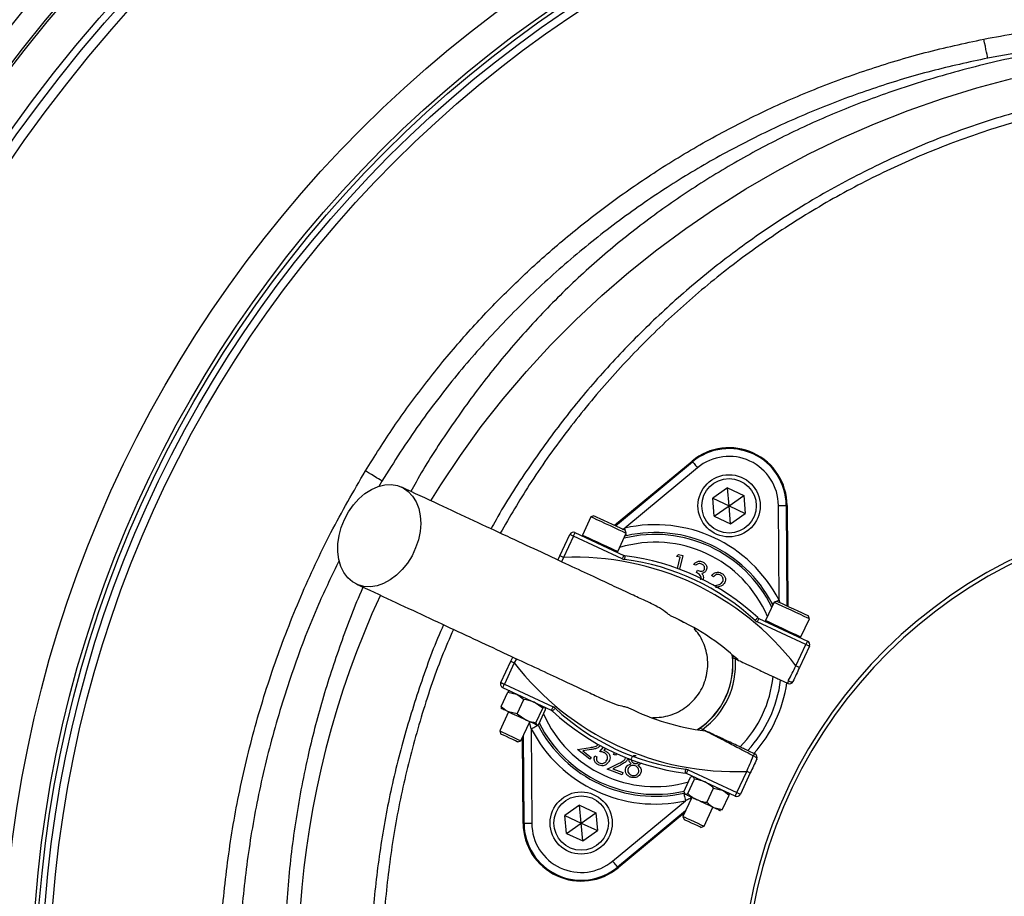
# Model space of a CAD drawing. Header units: millimetres. Extents: x 1417 to 2432, y 1469 to 2484.
# Tile 4 of 7: x 1614 to 1867, y 2002 to 2227. Entities that reach past the tile are written whole.
import ezdxf

# ---------------------------------------------------------------- set-up
doc = ezdxf.new("R2010")
doc.units = ezdxf.units.MM

msp = doc.modelspace()

# ---------------------------------------------------------------- linework, layer by layer
at = {"color": 7, "linetype": 'Continuous', "lineweight": 25}
for p, q in [((1767.12, 2097.26), (1787.06, 2113.78)), ((1767.35, 2097.16), (1787.21, 2113.61)), ((1787.21, 2113.61), (1787.06, 2113.78)), ((1788.48, 2112.07), (1769.75, 2096.55)), ((1796.18, 2106.88), (1792.4, 2104.23)), ((1796.18, 2106.88), (1800.37, 2104.93)), ((1796.59, 2102.28), (1796.18, 2106.88)), ((1796.59, 2102.28), (1800.37, 2104.93)), ((1800.37, 2104.93), (1800.77, 2100.33)), ((1792.8, 2099.63), (1792.4, 2104.23)), ((1792.4, 2104.23), (1796.59, 2102.28)), ((1792.8, 2099.63), (1796.59, 2102.28)), ((1796.59, 2102.28), (1800.77, 2100.33)), ((1796.99, 2097.68), (1796.59, 2102.28)), ((1809.45, 2078.04), (1809.29, 2102.36)), ((1811.29, 2102.38), (1811.45, 2076.59)), ((1811.29, 2102.38), (1811.52, 2102.38)), ((1811.52, 2102.38), (1811.68, 2076.48)), ((1761.85, 2099.72), (1761.05, 2099.43)), ((1792.8, 2099.63), (1796.99, 2097.68)), ((1796.99, 2097.68), (1800.77, 2100.33)), ((1761.05, 2099.43), (1758.88, 2094.76)), ((1761.06, 2099.43), (1761.05, 2099.43)), ((1753.07, 2089.42), (1755.63, 2094.9)), ((1756.54, 2094.48), (1753.98, 2088.99)), ((1769.08, 2088.63), (1756.54, 2094.48)), ((1756.96, 2095.38), (1769.5, 2089.53)), ((1767.94, 2090.54), (1770.12, 2095.21)), ((1770.19, 2094.6), (1769.79, 2094.5)), ((1770.12, 2095.21), (1769.83, 2096)), ((1752.56, 2088.33), (1753.07, 2089.42)), ((1783.09, 2089.28), (1783.58, 2089.77)), ((1783.58, 2089.77), (1784.72, 2089.49)), ((1784.72, 2089.49), (1783.87, 2085.95)), ((1784.01, 2089.06), (1783.09, 2089.28)), ((1783.31, 2086.16), (1784.01, 2089.06)), ((1788.02, 2087), (1787.53, 2087.22)), ((1788.18, 2085.14), (1788.44, 2085.7)), ((1792.55, 2084.02), (1792.09, 2084.36)), ((1792.76, 2081.75), (1792.84, 2081.77)), ((1808.18, 2077.46), (1806, 2072.79)), ((1807.85, 2076.74), (1807.67, 2077.12)), ((1808.98, 2077.75), (1808.18, 2077.46)), ((1816.35, 2066.58), (1803.81, 2072.43)), ((1804.23, 2073.34), (1816.77, 2067.49)), ((1815.07, 2068.56), (1817.24, 2073.23)), ((1817.24, 2073.23), (1816.95, 2074.03)), ((1813.79, 2061.1), (1816.35, 2066.58)), ((1817.26, 2066.16), (1814.7, 2060.68)), ((1737.88, 2056.83), (1740.44, 2062.32)), ((1741.34, 2061.89), (1738.79, 2056.41)), ((1740.44, 2062.32), (1740.94, 2063.4)), ((1797.45, 2063.93), (1797.53, 2063.22)), ((1811.7, 2056.61), (1809.86, 2057.48)), ((1737.94, 2050.68), (1739.67, 2054.4)), ((1750.91, 2049.66), (1738.36, 2055.51)), ((1738.79, 2056.41), (1751.33, 2050.56)), ((1739.67, 2054.4), (1741.93, 2053.84)), ((1740.18, 2054.66), (1740.12, 2054.66)), ((1742.07, 2048.75), (1743.81, 2052.47)), ((1748.65, 2050.21), (1746.42, 2051.75)), ((1739.87, 2049.28), (1737.6, 2044.4)), ((1738.03, 2050.17), (1738.06, 2050.13)), ((1742.07, 2048.75), (1739.82, 2049.31)), ((1746.92, 2046.49), (1748.65, 2050.21)), ((1747.63, 2046.16), (1749.36, 2049.88)), ((1749.29, 2050.37), (1749.24, 2050.43)), ((1742.07, 2048.75), (1744.31, 2047.22)), ((1743.04, 2041.87), (1745.31, 2046.75)), ((1737.6, 2044.4), (1737.9, 2043.59)), ((1745.69, 2044.96), (1745.85, 2020.63)), ((1747.13, 2045.9), (1747.21, 2045.91)), ((1789.08, 2045.1), (1788.48, 2044.7)), ((1737.9, 2043.59), (1737.9, 2043.59)), ((1742.22, 2041.57), (1743.04, 2041.87)), ((1743.62, 2020.62), (1743.48, 2042.81)), ((1743.85, 2020.62), (1743.7, 2043.29)), ((1757.61, 2039.63), (1760.93, 2040.14)), ((1760.79, 2037.11), (1757.61, 2039.63)), ((1761.14, 2039.61), (1758.99, 2039.27)), ((1758.99, 2039.27), (1761.14, 2037.56)), ((1763.35, 2039.07), (1764.28, 2040.19)), ((1764.79, 2039.92), (1764.35, 2039.39)), ((1766.85, 2038.36), (1767.14, 2038.81)), ((1801.4, 2039.35), (1803.25, 2038.49)), ((1761.14, 2037.56), (1760.79, 2037.11)), ((1762.04, 2038.01), (1762.58, 2037.71)), ((1767.39, 2038.16), (1766.85, 2038.36)), ((1767.63, 2038.56), (1767.39, 2038.16)), ((1765.28, 2034.56), (1768.29, 2036.07)), ((1769.09, 2033.14), (1765.28, 2034.56)), ((1768.66, 2035.63), (1766.7, 2034.65)), ((1766.7, 2034.65), (1769.29, 2033.68)), ((1769.29, 2033.68), (1769.09, 2033.14)), ((1786.06, 2034.37), (1798.6, 2028.52)), ((1798.6, 2028.52), (1801.16, 2034)), ((1784.97, 2028.75), (1786.71, 2032.47)), ((1798.18, 2027.61), (1785.63, 2033.46)), ((1785.95, 2028.29), (1787.68, 2032.02)), ((1787.17, 2032.61), (1786.71, 2032.47)), ((1787.3, 2032.68), (1787.16, 2032.67)), ((1787.68, 2032.02), (1787.38, 2032.65)), ((1802.06, 2033.58), (1799.51, 2028.1)), ((1784.97, 2028.75), (1785.27, 2028.12)), ((1790.88, 2025.99), (1792.62, 2029.71)), ((1792.62, 2029.71), (1794.79, 2029.19)), ((1766.65, 2010.93), (1785.39, 2026.44)), ((1787, 2027.31), (1784.73, 2022.43)), ((1785.1, 2028.27), (1785.19, 2028.15)), ((1794.85, 2024.14), (1796.59, 2027.86)), ((1796.45, 2028.34), (1796.37, 2028.46)), ((1796.39, 2028.31), (1796.59, 2027.86)), ((1758.15, 2025.32), (1754.36, 2022.67)), ((1758.15, 2025.32), (1762.33, 2023.36)), ((1758.55, 2020.71), (1758.15, 2025.32)), ((1785.39, 2023.85), (1767.93, 2009.39)), ((1790.16, 2019.89), (1792.44, 2024.77)), ((1794.85, 2024.14), (1792.68, 2024.66)), ((1794.25, 2023.93), (1794.4, 2023.94)), ((1794.85, 2024.14), (1794.39, 2024.02)), ((1754.77, 2018.06), (1754.36, 2022.67)), ((1754.36, 2022.67), (1758.55, 2020.71)), ((1758.55, 2020.71), (1762.33, 2023.36)), ((1762.33, 2023.36), (1762.74, 2018.76)), ((1785.17, 2023.37), (1768.07, 2009.22)), ((1784.73, 2022.43), (1785.02, 2021.61)), ((1743.85, 2020.62), (1743.62, 2020.62)), ((1754.77, 2018.06), (1758.55, 2020.71)), ((1758.55, 2020.71), (1762.74, 2018.76)), ((1758.95, 2016.11), (1758.55, 2020.71)), ((1758.95, 2016.11), (1762.74, 2018.76)), ((1789.35, 2019.59), (1790.16, 2019.89)), ((1754.77, 2018.06), (1758.95, 2016.11)), ((1767.93, 2009.39), (1768.07, 2009.22))]:
    msp.add_line(p, q, dxfattribs=at)
at = {"color": 1, "linetype": 'Continuous', "lineweight": 25}
for p, q in [((1707.3, 2108.65), (1706.51, 2107.24)), ((1769.21, 2096.29), (1769.75, 2096.55)), ((1753.98, 2088.99), (1753.52, 2087.88)), ((1809.45, 2078.04), (1809.58, 2077.47)), ((1741.9, 2062.96), (1741.34, 2061.89)), ((1745.69, 2044.96), (1745.29, 2046.69))]:
    msp.add_line(p, q, dxfattribs=at)
at = {"color": 7, "linetype": 'Continuous', "lineweight": 25, "flags": 128}
for points in [[(1863.11, 2217.38), (1863.09, 2217.51), (1863.03, 2217.82), (1862.94, 2218.28), (1862.82, 2218.89), (1862.67, 2219.63), (1862.51, 2220.46), (1862.33, 2221.35), (1862.15, 2222.28)], [(1719.88, 2103.58), (1722.43, 2107.65), (1727.5, 2115.24), (1732.87, 2122.63), (1738.52, 2129.82), (1744.46, 2136.8), (1750.67, 2143.55), (1757.14, 2150.07), (1763.86, 2156.34), (1770.82, 2162.37), (1778.02, 2168.13), (1785.44, 2173.62), (1793.07, 2178.84), (1800.91, 2183.77), (1808.93, 2188.41), (1817.13, 2192.75), (1825.49, 2196.78), (1834.01, 2200.5), (1842.66, 2203.91), (1851.45, 2206.99), (1860.35, 2209.75), (1869.36, 2212.18)], [(1787.21, 2113.61), (1787.24, 2113.57), (1787.31, 2113.48), (1787.43, 2113.34), (1787.59, 2113.14), (1787.78, 2112.91), (1788, 2112.65), (1788.24, 2112.36), (1788.48, 2112.07)], [(1707.3, 2108.65), (1707.14, 2108.75), (1706.85, 2108.92), (1706.43, 2109.18), (1705.9, 2109.5), (1705.27, 2109.88), (1704.58, 2110.3), (1703.83, 2110.76), (1703.05, 2111.23)], [(1697.65, 2098.76), (1698.7, 2100.71), (1699.95, 2102.5), (1701.37, 2104.08), (1702.93, 2105.41), (1704.59, 2106.47), (1706.3, 2107.22), (1708.01, 2107.64), (1709.69, 2107.72), (1711.29, 2107.47), (1712.76, 2106.88), (1714.08, 2105.97), (1715.2, 2104.76), (1716.1, 2103.3), (1716.76, 2101.61), (1717.15, 2099.73), (1717.27, 2097.73), (1717.11, 2095.64), (1716.68, 2093.52), (1715.98, 2091.44), (1715.05, 2089.43), (1713.89, 2087.56), (1712.55, 2085.87), (1711.05, 2084.41), (1709.44, 2083.21), (1707.75, 2082.3), (1706.04, 2081.71), (1704.34, 2081.46), (1702.69, 2081.55), (1701.15, 2081.97), (1699.75, 2082.72), (1698.53, 2083.78), (1697.51, 2085.12), (1696.73, 2086.71), (1696.21, 2088.5), (1695.95, 2090.44), (1695.97, 2092.5), (1696.27, 2094.6), (1696.83, 2096.71), (1697.65, 2098.76)], [(1809.29, 2102.36), (1809.67, 2102.37), (1810.05, 2102.37), (1810.39, 2102.37), (1810.69, 2102.37), (1810.94, 2102.37), (1811.13, 2102.38), (1811.24, 2102.38), (1811.29, 2102.38)], [(1761.85, 2099.72), (1761.85, 2099.72), (1762.06, 2099.62), (1762.57, 2099.39), (1763.35, 2099.02), (1764.33, 2098.57), (1765.43, 2098.05), (1766.56, 2097.53), (1767.64, 2097.02), (1768.57, 2096.59), (1769.27, 2096.26), (1769.71, 2096.06), (1769.83, 2096)], [(1770.12, 2095.21), (1770.09, 2095.22), (1769.81, 2095.35), (1769.21, 2095.63), (1768.34, 2096.03), (1767.27, 2096.53), (1766.07, 2097.09), (1764.84, 2097.67), (1763.66, 2098.22), (1762.62, 2098.7), (1761.81, 2099.08), (1761.27, 2099.33), (1761.06, 2099.43)], [(1756.54, 2094.48), (1756.36, 2094.56), (1756.19, 2094.64), (1756.03, 2094.71), (1755.89, 2094.78), (1755.78, 2094.83), (1755.7, 2094.87), (1755.65, 2094.89), (1755.63, 2094.9)], [(1756.96, 2095.38), (1756.95, 2095.37), (1756.93, 2095.31), (1756.89, 2095.23), (1756.83, 2095.12), (1756.77, 2094.98), (1756.7, 2094.82), (1756.62, 2094.65), (1756.54, 2094.48)], [(1753.98, 2088.99), (1753.8, 2089.08), (1753.63, 2089.16), (1753.47, 2089.23), (1753.34, 2089.29), (1753.22, 2089.35), (1753.14, 2089.38), (1753.09, 2089.41), (1753.07, 2089.42)], [(1769.5, 2089.53), (1769.5, 2089.52), (1769.47, 2089.46), (1769.43, 2089.38), (1769.38, 2089.27), (1769.32, 2089.13), (1769.24, 2088.97), (1769.16, 2088.8), (1769.08, 2088.63)], [(1769.8, 2089.45), (1769.8, 2089.43), (1769.79, 2089.37), (1769.78, 2089.28), (1769.76, 2089.16), (1769.75, 2089.01), (1769.72, 2088.83), (1769.7, 2088.65), (1769.68, 2088.45)], [(1817.24, 2073.23), (1817.12, 2073.29), (1816.66, 2073.5), (1815.92, 2073.85), (1814.93, 2074.31), (1813.79, 2074.84), (1812.56, 2075.41), (1811.34, 2075.98), (1810.23, 2076.5), (1809.3, 2076.93), (1808.62, 2077.25), (1808.25, 2077.42), (1808.18, 2077.46)], [(1808.98, 2077.75), (1809.04, 2077.71), (1809.41, 2077.54), (1810.06, 2077.24), (1810.95, 2076.83), (1812, 2076.34), (1813.13, 2075.81), (1814.24, 2075.29), (1815.26, 2074.82), (1816.08, 2074.43), (1816.66, 2074.16), (1816.93, 2074.04), (1816.95, 2074.03)], [(1803.97, 2073.51), (1803.96, 2073.5), (1803.92, 2073.46), (1803.86, 2073.39), (1803.77, 2073.3), (1803.67, 2073.19), (1803.55, 2073.06), (1803.42, 2072.92), (1803.29, 2072.78)], [(1804.23, 2073.34), (1804.22, 2073.32), (1804.2, 2073.27), (1804.16, 2073.19), (1804.1, 2073.07), (1804.04, 2072.94), (1803.97, 2072.78), (1803.89, 2072.61), (1803.81, 2072.43)], [(1816.77, 2067.49), (1816.77, 2067.47), (1816.74, 2067.42), (1816.7, 2067.34), (1816.65, 2067.22), (1816.59, 2067.09), (1816.51, 2066.93), (1816.43, 2066.76), (1816.35, 2066.58)], [(1817.26, 2066.16), (1817.24, 2066.17), (1817.19, 2066.19), (1817.11, 2066.23), (1816.99, 2066.28), (1816.85, 2066.35), (1816.7, 2066.42), (1816.53, 2066.5), (1816.35, 2066.58)], [(1740.44, 2062.32), (1740.45, 2062.31), (1740.5, 2062.29), (1740.59, 2062.25), (1740.7, 2062.19), (1740.84, 2062.13), (1741, 2062.06), (1741.17, 2061.98), (1741.34, 2061.89)], [(1797.53, 2063.22), (1797.62, 2063.18), (1798.22, 2062.9)], [(1814.7, 2060.68), (1814.68, 2060.69), (1814.63, 2060.71), (1814.55, 2060.75), (1814.44, 2060.8), (1814.3, 2060.87), (1814.14, 2060.94), (1813.97, 2061.02), (1813.79, 2061.1)], [(1737.88, 2056.83), (1737.9, 2056.83), (1737.95, 2056.8), (1738.03, 2056.76), (1738.14, 2056.71), (1738.28, 2056.65), (1738.44, 2056.57), (1738.61, 2056.49), (1738.79, 2056.41)], [(1811.81, 2057.29), (1812.01, 2057.2), (1812.21, 2057.11), (1812.41, 2057.05), (1812.59, 2057.01), (1812.75, 2057), (1812.88, 2057.01), (1812.98, 2057.04), (1813.03, 2057.1)], [(1738.36, 2055.51), (1738.37, 2055.52), (1738.39, 2055.57), (1738.43, 2055.66), (1738.49, 2055.77), (1738.55, 2055.91), (1738.62, 2056.06), (1738.7, 2056.23), (1738.79, 2056.41)], [(1739.82, 2049.31), (1739.37, 2049.52), (1738.98, 2049.7), (1738.66, 2049.85), (1738.4, 2049.97), (1738.21, 2050.06), (1738.1, 2050.11), (1738.06, 2050.13)], [(1744.31, 2047.22), (1743.74, 2047.48), (1743.16, 2047.75), (1742.57, 2048.03), (1741.98, 2048.3), (1741.4, 2048.57), (1740.84, 2048.83), (1740.31, 2049.08), (1739.82, 2049.31)], [(1750.91, 2049.66), (1750.92, 2049.67), (1750.94, 2049.72), (1750.98, 2049.81), (1751.03, 2049.92), (1751.1, 2050.06), (1751.17, 2050.21), (1751.25, 2050.38), (1751.33, 2050.56)], [(1751.17, 2049.48), (1751.18, 2049.5), (1751.22, 2049.54), (1751.28, 2049.61), (1751.36, 2049.7), (1751.47, 2049.81), (1751.58, 2049.94), (1751.71, 2050.07), (1751.84, 2050.22)], [(1747.08, 2045.92), (1746.96, 2045.98), (1746.77, 2046.07), (1746.51, 2046.19), (1746.17, 2046.35), (1745.78, 2046.53), (1745.33, 2046.74), (1744.84, 2046.97), (1744.31, 2047.22)], [(1737.6, 2044.4), (1737.6, 2044.4), (1737.8, 2044.31), (1738.31, 2044.07), (1739.05, 2043.72), (1739.95, 2043.3), (1740.89, 2042.86), (1741.77, 2042.46), (1742.47, 2042.13), (1742.91, 2041.93), (1743.04, 2041.87)], [(1745.69, 2044.96), (1746.03, 2045.13), (1746.36, 2045.3), (1746.67, 2045.46), (1746.94, 2045.6), (1747.16, 2045.72), (1747.32, 2045.8), (1747.43, 2045.86), (1747.47, 2045.88)], [(1747.13, 2045.9), (1747.13, 2045.9), (1747.08, 2045.92)], [(1789.77, 2044.77), (1789.16, 2045.06), (1789.08, 2045.1)], [(1742.22, 2041.57), (1742.09, 2041.63), (1741.65, 2041.84), (1740.96, 2042.16), (1740.14, 2042.54), (1739.31, 2042.93), (1738.59, 2043.26), (1738.09, 2043.49), (1737.9, 2043.59)], [(1803.73, 2037.16), (1803.74, 2037.24), (1803.71, 2037.33), (1803.63, 2037.44), (1803.52, 2037.55), (1803.37, 2037.67), (1803.19, 2037.78), (1803, 2037.88), (1802.8, 2037.97)], [(1785.34, 2033.55), (1785.34, 2033.57), (1785.35, 2033.62), (1785.36, 2033.72), (1785.37, 2033.84), (1785.39, 2033.99), (1785.41, 2034.16), (1785.44, 2034.35), (1785.46, 2034.54)], [(1785.63, 2033.46), (1785.64, 2033.48), (1785.67, 2033.53), (1785.7, 2033.62), (1785.76, 2033.73), (1785.82, 2033.87), (1785.89, 2034.02), (1785.97, 2034.19), (1786.06, 2034.37)], [(1801.16, 2034), (1801.34, 2033.92), (1801.51, 2033.84), (1801.66, 2033.77), (1801.8, 2033.7), (1801.91, 2033.65), (1802, 2033.61), (1802.05, 2033.59), (1802.06, 2033.58)], [(1784.95, 2028.4), (1784.96, 2028.35), (1784.99, 2028.24), (1785.03, 2028.06), (1785.08, 2027.81), (1785.15, 2027.52), (1785.22, 2027.18), (1785.3, 2026.82), (1785.39, 2026.44)], [(1785.27, 2028.12), (1785.2, 2028.15), (1785.19, 2028.15)], [(1788.23, 2026.74), (1787.68, 2026.99), (1787.17, 2027.23), (1786.7, 2027.45), (1786.29, 2027.64), (1785.93, 2027.81), (1785.64, 2027.94), (1785.42, 2028.05), (1785.27, 2028.12)], [(1792.68, 2024.66), (1792.2, 2024.88), (1791.69, 2025.12), (1791.14, 2025.38), (1790.57, 2025.65), (1789.98, 2025.92), (1789.38, 2026.2), (1788.8, 2026.47), (1788.23, 2026.74)], [(1798.18, 2027.61), (1798.19, 2027.63), (1798.21, 2027.68), (1798.25, 2027.77), (1798.3, 2027.88), (1798.37, 2028.02), (1798.44, 2028.17), (1798.52, 2028.34), (1798.6, 2028.52)], [(1798.6, 2028.52), (1798.78, 2028.44), (1798.95, 2028.36), (1799.1, 2028.28), (1799.24, 2028.22), (1799.36, 2028.17), (1799.44, 2028.13), (1799.49, 2028.1), (1799.51, 2028.1)], [(1794.25, 2023.93), (1794.24, 2023.93), (1794.16, 2023.97), (1794, 2024.04), (1793.77, 2024.15), (1793.47, 2024.29), (1793.1, 2024.46), (1792.68, 2024.66)], [(1784.73, 2022.43), (1784.81, 2022.39), (1785.2, 2022.21), (1785.85, 2021.9), (1786.7, 2021.5), (1787.64, 2021.07), (1788.56, 2020.64), (1789.34, 2020.27), (1789.89, 2020.02), (1790.15, 2019.9), (1790.16, 2019.89)], [(1789.35, 2019.59), (1789.34, 2019.6), (1789.09, 2019.71), (1788.55, 2019.96), (1787.81, 2020.31), (1786.97, 2020.7), (1786.16, 2021.08), (1785.51, 2021.38), (1785.11, 2021.57), (1785.02, 2021.61)], [(1745.85, 2020.63), (1745.46, 2020.63), (1745.09, 2020.63), (1744.75, 2020.62), (1744.45, 2020.62), (1744.2, 2020.62), (1744.01, 2020.62), (1743.89, 2020.62), (1743.85, 2020.62)], [(1767.93, 2009.39), (1767.9, 2009.42), (1767.82, 2009.52), (1767.71, 2009.66), (1767.55, 2009.85), (1767.35, 2010.08), (1767.14, 2010.35), (1766.9, 2010.63), (1766.65, 2010.93)]]:
    msp.add_lwpolyline(points, dxfattribs=at)
at = {"color": 1, "linetype": 'Continuous', "lineweight": 25, "flags": 128}
for points in [[(1758.88, 2094.76), (1758.88, 2094.76), (1759.1, 2094.66), (1759.63, 2094.41), (1760.45, 2094.03), (1761.48, 2093.55), (1762.66, 2093), (1763.9, 2092.42), (1765.09, 2091.87), (1766.17, 2091.37), (1767.03, 2090.96), (1767.63, 2090.68), (1767.92, 2090.55), (1767.94, 2090.54)], [(1769.95, 2095.67), (1769.92, 2095.81), (1769.83, 2096.17), (1769.75, 2096.55)], [(1770.19, 2094.6), (1770.18, 2094.64), (1770.15, 2094.76), (1770.11, 2094.94), (1770.07, 2095.11)], [(1808.14, 2077.36), (1807.98, 2077.28), (1807.81, 2077.19), (1807.71, 2077.14), (1807.67, 2077.12)], [(1809.45, 2078.04), (1809.1, 2077.86), (1808.77, 2077.69), (1808.64, 2077.62)], [(1806, 2072.79), (1806.07, 2072.76), (1806.44, 2072.58), (1807.12, 2072.27), (1808.05, 2071.83), (1809.17, 2071.31), (1810.38, 2070.75), (1811.61, 2070.17), (1812.76, 2069.64), (1813.74, 2069.18), (1814.49, 2068.83), (1814.94, 2068.62), (1815.07, 2068.56)]]:
    msp.add_lwpolyline(points, dxfattribs=at)
at = {"color": 7, "linetype": 'Continuous', "lineweight": 25}
for centre, radius in [((1924.79, 1976.5), 507.5), ((1924.79, 1976.5), 400), ((1924.79, 1976.5), 394), ((1924.79, 1976.5), 393.39), ((1924.79, 1976.5), 383.85), ((1924.79, 1976.5), 382), ((1924.79, 1976.5), 379.5), ((1924.79, 1976.5), 315), ((1924.79, 1976.5), 307.5), ((1924.79, 1976.5), 306.5), ((1924.79, 1976.5), 305), ((1924.79, 1976.5), 303), ((1796.59, 2102.28), 8), ((1796.59, 2102.28), 7), ((1758.55, 2020.71), 8), ((1758.55, 2020.71), 7)]:
    msp.add_circle(centre, radius, dxfattribs=at)
for centre, radius, start, end in [((1796.59, 2102.28), 14.93, 0.3695, 129.6305), ((1796.59, 2102.28), 14.7, 0.3695, 129.6305), ((1796.59, 2102.28), 12.7, 0.3695, 129.6305), ((1924.79, 1976.5), 125, 99.2069, 180), ((1777.57, 2061.5), 35.91, 27.427, 102.573), ((1924.79, 1976.5), 124, 99.2818, 180), ((1756.54, 2094.48), 1, 65, 155), ((1759.1, 2094.66), 0.25, 155, 245), ((1777.57, 2061.5), 33.91, 27.427, 102.573), ((1767.71, 2090.64), 0.25, 245, 335), ((1769.93, 2090.44), 1, 245, 262.8003), ((1762.07, 2028.27), 61.67, 47.1997, 82.8003), ((1757, 2017.39), 71.67, 37.5829, 92.4171), ((1769.93, 2090.44), 2, 245, 262.8003), ((1762.07, 2028.27), 60.67, 47.1997, 82.8003), ((1915.07, 1983.1), 229.32, 155.2014, 196.8814), ((1757, 2017.39), 61.67, 47.1997, 66.3645), ((1804.65, 2074.25), 2, 227.1997, 245), ((1804.65, 2074.25), 1, 227.1997, 245), ((1806.23, 2072.68), 0.25, 155, 245), ((1814.84, 2068.67), 0.25, 245, 335), ((1816.35, 2066.58), 1, 335, 65), ((1798.14, 2105.6), 71.67, 217.5829, 272.4171), ((1777.57, 2061.5), 20, 302.9043, 7.0957), ((1777.57, 2061.5), 20.7, 306.1144, 3.8856), ((1738.79, 2056.41), 1, 155, 245), ((1777.57, 2061.5), 30.49, 315.8562, 354.1438), ((1777.57, 2061.5), 32.53, 317.0993, 352.9007), ((1777.57, 2061.5), 34.21, 317.9236, 352.0712), ((1812.55, 2056.83), 0.874, 147.6614, 193.955), ((1812.13, 2057.52), 1, 245, 335), ((1750.49, 2048.75), 1, 47.1997, 65), ((1793.06, 2094.73), 61.67, 227.1997, 262.8003), ((1750.49, 2048.75), 2, 47.1997, 65), ((1793.06, 2094.73), 60.67, 227.1997, 262.8003), ((1798.14, 2105.6), 61.67, 243.6355, 262.8003), ((1777.57, 2061.5), 35.91, 207.427, 282.573), ((1777.57, 2061.5), 33.91, 207.427, 282.573), ((1803.63, 2037.7), 0.874, 116.0451, 162.338), ((1802.83, 2037.58), 1, 335, 65), ((1785.21, 2032.56), 2, 65, 82.8003), ((1785.21, 2032.56), 1, 65, 82.8003), ((1798.6, 2028.52), 1, 245, 335), ((1758.55, 2020.71), 14.93, 180.3695, 309.6305), ((1758.55, 2020.71), 14.7, 180.3695, 309.6305), ((1758.55, 2020.71), 12.7, 180.3695, 309.6305)]:
    msp.add_arc(centre, radius, start, end, dxfattribs=at)
at = {"color": 1, "linetype": 'Continuous', "lineweight": 25}
for radius, start, end in [(33.41, 26.0524, 103.9476), (31.41, 23.0383, 106.9617), (20.03, 303.0133, 6.9867), (33.41, 206.8106, 282.962), (31.41, 203.8808, 285.8669)]:
    msp.add_arc((1777.57, 2061.5), radius, start, end, dxfattribs=at)
at = {"color": 7, "linetype": 'Continuous', "lineweight": 25}
for points, knots in [([(1862.15, 2222.28), (1867.88, 2223.34), (1879.36, 2225.45), (1890.98, 2226.66), (1896.79, 2227.27)], [0, 0, 0, 0, 0.499318, 1, 1, 1, 1]), ([(1703.05, 2111.23), (1705.44, 2115.03), (1710.23, 2122.64), (1718.18, 2133.5), (1726.67, 2143.9), (1735.7, 2153.76), (1745.36, 2163.21), (1755.64, 2172.17), (1766.52, 2180.62), (1778.19, 2188.65), (1790.66, 2196.16), (1803.93, 2203.07), (1817.76, 2209.22), (1832.14, 2214.51), (1846.99, 2219), (1857.1, 2221.19), (1862.15, 2222.28)], [0, 0, 0, 0, 0.067428, 0.135067, 0.201997, 0.268978, 0.335908, 0.404808, 0.473766, 0.542667, 0.617477, 0.692359, 0.767169, 0.84475, 0.922414, 1, 1, 1, 1]), ([(2134.81, 2105.95), (2134.36, 2106.8), (2131.61, 2111.87), (2125.84, 2120.8), (2117.46, 2132.64), (2108.3, 2143.92), (2098.45, 2154.61), (2087.58, 2164.93), (2075.6, 2174.75), (2062.51, 2183.98), (2048.75, 2192.28), (2034.44, 2199.62), (2018.86, 2206.23), (2002.03, 2211.98), (1984, 2216.79), (1965.67, 2220.36), (1949.61, 2222.41), (1935.97, 2223.36), (1922.61, 2223.65), (1907.03, 2223.09), (1889.34, 2221.19), (1871.8, 2218.13), (1854.53, 2213.94), (1838.58, 2209.02), (1823.98, 2203.47), (1810.72, 2197.42), (1797.85, 2190.54), (1785.47, 2182.87), (1773.66, 2174.46), (1762.38, 2165.24), (1751.69, 2155.19), (1741.63, 2144.35), (1732.28, 2132.9), (1723.77, 2120.88), (1717.94, 2111.87), (1715.2, 2106.76), (1714.77, 2105.95)], [0, 0, 0, 0, 0.005798, 0.03487, 0.063988, 0.09309, 0.122124, 0.151054, 0.182691, 0.214454, 0.246262, 0.27803, 0.309672, 0.346247, 0.382916, 0.419591, 0.456176, 0.478087, 0.499998, 0.534769, 0.569662, 0.604611, 0.639532, 0.674328, 0.702974, 0.731744, 0.760575, 0.789402, 0.818163, 0.846804, 0.876264, 0.905815, 0.935406, 0.964977, 0.994454, 1, 1, 1, 1]), ([(1897.06, 2222.27), (1893.42, 2221.9), (1885.9, 2221.14), (1874.58, 2219.52), (1866.94, 2218.09), (1863.11, 2217.38)], [0, 0, 0, 0, 0.320463, 0.660022, 1, 1, 1, 1]), ([(1863.11, 2217.38), (1858.27, 2216.33), (1848.57, 2214.23), (1834.29, 2209.92), (1820.25, 2204.78), (1806.57, 2198.76), (1793.32, 2191.92), (1780.25, 2184.08), (1767.47, 2175.17), (1755.02, 2165.18), (1743.26, 2154.37), (1732.26, 2142.8), (1723.6, 2132.33), (1715.16, 2121.02), (1710.43, 2113.58), (1707.3, 2108.65)], [0, 0, 0, 0, 0.075976, 0.152255, 0.228686, 0.30511, 0.381377, 0.457344, 0.538669, 0.620276, 0.701979, 0.783588, 0.864915, 0.910389, 1, 1, 1, 1]), ([(1924.78, 2211.79), (1919.04, 2211.5), (1907.54, 2210.92), (1890.43, 2208.33), (1873.56, 2204.53), (1857.06, 2199.4), (1841.02, 2192.99), (1825.51, 2185.36), (1810.63, 2176.56), (1797.05, 2167.09), (1784.77, 2157.1), (1773.68, 2146.8), (1763.29, 2135.79), (1753.61, 2124.15), (1744.72, 2111.76), (1738.65, 2102.47), (1735.8, 2097.12), (1735.38, 2096.34)], [0, 0, 0, 0, 0.074359, 0.148949, 0.22354, 0.297903, 0.372236, 0.446791, 0.521351, 0.595691, 0.660743, 0.726005, 0.791342, 0.856612, 0.921672, 0.988532, 1, 1, 1, 1]), ([(1924.78, 2209.49), (1919.29, 2209.22), (1908.33, 2208.68), (1892, 2206.29), (1875.89, 2202.74), (1860.06, 2197.97), (1844.61, 2192), (1829.66, 2184.89), (1815.3, 2176.7), (1801.61, 2167.48), (1788.63, 2157.26), (1776.42, 2146.12), (1765.05, 2134.11), (1754.6, 2121.29), (1745.38, 2108.35), (1740.17, 2099.42), (1737.74, 2095.24)], [0, 0, 0, 0, 0.071919, 0.143691, 0.21573, 0.287737, 0.359968, 0.432335, 0.504272, 0.576134, 0.648317, 0.720346, 0.792329, 0.864647, 0.936772, 1, 1, 1, 1]), ([(1863.79, 1724.02), (1858.83, 1725.32), (1848.9, 1727.91), (1834.34, 1732.9), (1819.42, 1738.95), (1804.28, 1746.28), (1789.03, 1754.98), (1774.38, 1764.69), (1760.42, 1775.33), (1747.23, 1786.88), (1734.88, 1799.31), (1723.38, 1812.56), (1712.77, 1826.57), (1703.13, 1841.23), (1694.51, 1856.48), (1686.97, 1872.28), (1680.5, 1888.57), (1675.13, 1905.27), (1670.88, 1922.28), (1667.79, 1939.51), (1665.9, 1956.93), (1665.18, 1974.47), (1665.64, 1992.04), (1667.27, 2009.52), (1670.1, 2027.05), (1674.22, 2044.54), (1679.63, 2061.95), (1686.25, 2078.95), (1693.94, 2095.48), (1700.02, 2105.99), (1703.05, 2111.23)], [0, 0, 0, 0, 0.031534, 0.063096, 0.09463, 0.130502, 0.166497, 0.202533, 0.238529, 0.274401, 0.310261, 0.346243, 0.382267, 0.41825, 0.45411, 0.489924, 0.525861, 0.561838, 0.597773, 0.633587, 0.669463, 0.705462, 0.741503, 0.777501, 0.813377, 0.85061, 0.887979, 0.925396, 0.962767, 1, 1, 1, 1]), ([(1776.68, 2077.08), (1776.01, 2077.4), (1774.48, 2078.11), (1771.07, 2079.7), (1766.51, 2081.83), (1760.98, 2084.41), (1754.57, 2087.39), (1747.36, 2090.76), (1739.42, 2094.46), (1730.88, 2098.44), (1721.81, 2102.67), (1715.58, 2105.58), (1712.41, 2107.05)], [0, 0, 0, 0, 0.067589, 0.154394, 0.245578, 0.341085, 0.440587, 0.544166, 0.65194, 0.763818, 0.879822, 1, 1, 1, 1]), ([(1787.53, 2087.22), (1787.69, 2087.4), (1788.01, 2087.76), (1788.64, 2088.03), (1789.27, 2088.06), (1789.63, 2087.93), (1789.8, 2087.86)], [0, 0, 0, 0, 0.2802912, 0.5596807, 0.7797495, 1, 1, 1, 1]), ([(1789.55, 2087.3), (1789.4, 2087.36), (1789.11, 2087.47), (1788.53, 2087.4), (1788.22, 2087.15), (1788.02, 2087)], [0, 0, 0, 0, 0.280635, 0.560369, 1, 1, 1, 1]), ([(1790.25, 2085.94), (1790.28, 2086.1), (1790.36, 2086.41), (1790.11, 2086.95), (1789.76, 2087.17), (1789.55, 2087.3)], [0, 0, 0, 0, 0.278859, 0.560051, 1, 1, 1, 1]), ([(1789.8, 2087.86), (1790.01, 2087.74), (1790.43, 2087.49), (1790.79, 2086.89), (1790.91, 2086.26), (1790.79, 2085.89), (1790.73, 2085.71)], [0, 0, 0, 0, 0.280085, 0.559869, 0.780098, 1, 1, 1, 1]), ([(1789.31, 2083.21), (1789.35, 2083.31), (1789.42, 2083.51), (1789.41, 2083.93), (1789.12, 2084.63), (1788.56, 2084.94), (1788.18, 2085.14)], [0, 0, 0, 0, 0.125582, 0.251208, 0.50063, 1, 1, 1, 1]), ([(1788.44, 2085.7), (1788.76, 2085.59), (1789.24, 2085.41), (1789.84, 2085.52), (1790.12, 2085.72), (1790.2, 2085.87), (1790.25, 2085.94)], [0, 0, 0, 0, 0.499398, 0.749027, 0.874535, 1, 1, 1, 1]), ([(1790.73, 2085.71), (1790.66, 2085.59), (1790.53, 2085.35), (1790.14, 2085.02), (1789.79, 2084.94), (1789.58, 2084.89)], [0, 0, 0, 0, 0.280509, 0.560791, 1, 1, 1, 1]), ([(1789.58, 2084.89), (1789.67, 2084.76), (1789.84, 2084.54), (1789.92, 2084.27), (1789.95, 2084.15)], [0, 0, 0, 0, 0.559835, 1, 1, 1, 1]), ([(1792.09, 2084.36), (1792.3, 2084.57), (1792.71, 2085.01), (1793.53, 2085.24), (1794.3, 2085.17), (1794.7, 2084.92), (1794.9, 2084.8)], [0, 0, 0, 0, 0.2800386, 0.5595024, 0.7796405, 1, 1, 1, 1]), ([(1794.53, 2084.36), (1794.35, 2084.47), (1793.99, 2084.68), (1793.38, 2084.62), (1792.9, 2084.37), (1792.67, 2084.13), (1792.55, 2084.02)], [0, 0, 0, 0, 0.279439, 0.55856, 0.779025, 1, 1, 1, 1]), ([(1794.84, 2082.6), (1794.93, 2082.76), (1795.11, 2083.09), (1795.06, 2083.63), (1794.87, 2084.07), (1794.64, 2084.26), (1794.53, 2084.36)], [0, 0, 0, 0, 0.279127, 0.559041, 0.779433, 1, 1, 1, 1]), ([(1794.9, 2084.8), (1795.1, 2084.62), (1795.5, 2084.26), (1795.7, 2083.51), (1795.65, 2082.81), (1795.43, 2082.45), (1795.32, 2082.26)], [0, 0, 0, 0, 0.279978, 0.559307, 0.779649, 1, 1, 1, 1]), ([(1700.79, 2082.13), (1703.78, 2080.74), (1709.71, 2077.97), (1718.45, 2073.89), (1726.86, 2069.97), (1734.86, 2066.24), (1742.31, 2062.77), (1749.09, 2059.61), (1754.82, 2056.93), (1759.45, 2054.77), (1762.83, 2053.2), (1764.36, 2052.49), (1765.02, 2052.18)], [0, 0, 0, 0, 0.113512, 0.2252, 0.335104, 0.443266, 0.549589, 0.654173, 0.757141, 0.845617, 0.932495, 1, 1, 1, 1]), ([(1789.95, 2084.15), (1789.98, 2083.93), (1790.02, 2083.55), (1789.88, 2083.19), (1789.82, 2083.03)], [0, 0, 0, 0, 0.559419, 1, 1, 1, 1]), ([(1792.84, 2081.77), (1793.25, 2081.84), (1793.82, 2081.94), (1794.51, 2082.23), (1794.73, 2082.48), (1794.84, 2082.6)], [0, 0, 0, 0, 0.560691, 0.780473, 1, 1, 1, 1]), ([(1795.32, 2082.26), (1795.16, 2082.09), (1794.84, 2081.73), (1794.03, 2081.43), (1793.44, 2081.31), (1793.08, 2081.24)], [0, 0, 0, 0, 0.279326, 0.559182, 1, 1, 1, 1]), ([(1702.46, 2081.35), (1702.42, 2081.26), (1700.22, 2076.54), (1696.64, 2066.87), (1691.84, 2052.4), (1687.89, 2037.02), (1684.84, 2020.77), (1682.88, 2003.68), (1682.1, 1986.48), (1682.53, 1969.29), (1684.16, 1952.25), (1687, 1935.43), (1690.99, 1918.86), (1696.1, 1902.56), (1702.41, 1886.68), (1707.77, 1874.91), (1711.38, 1868.65), (1712.14, 1867.33)], [0, 0, 0, 0, 0.0013732, 0.0701587, 0.1388804, 0.2074191, 0.2848618, 0.3625747, 0.4403799, 0.5180936, 0.595537, 0.6721575, 0.7490422, 0.8260119, 0.9028879, 0.9795009, 1, 1, 1, 1]), ([(1781.72, 2073.88), (1781.58, 2073.97), (1781.25, 2074.17), (1780.04, 2075.1), (1778.5, 2076.2), (1777.16, 2076.81), (1776.65, 2077.03)], [0, 0, 0, 0, 0.190489, 0.439333, 0.789283, 1, 1, 1, 1]), ([(1723.17, 2071.69), (1723.03, 2071.41), (1720.74, 2066.41), (1717.14, 2056.35), (1712.43, 2041.41), (1708.8, 2026), (1706.16, 2010.23), (1704.56, 1994.29), (1704.01, 1978.31), (1704.52, 1962.68), (1705.95, 1947.46), (1707.65, 1937.64), (1708.51, 1932.73)], [0, 0, 0, 0, 0.006646, 0.116362, 0.225725, 0.338163, 0.450973, 0.563911, 0.676725, 0.789166, 0.894583, 1, 1, 1, 1]), ([(1783.65, 2073), (1783.76, 2072.95), (1784.63, 2072.55), (1785.26, 2072.21), (1785.8, 2071.92), (1785.88, 2071.87)], [0, 0, 0, 0, 0.10841, 0.870315, 1, 1, 1, 1]), ([(1725.7, 2070.51), (1724.69, 2068.19), (1721.49, 2060.82), (1717.25, 2047.94), (1712.96, 2031.98), (1709.86, 2015.74), (1707.88, 1999.31), (1707.05, 1982.8), (1707.39, 1966.25), (1708.82, 1949.73), (1710.74, 1938.82), (1711.7, 1933.36)], [0, 0, 0, 0, 0.054277, 0.172209, 0.290262, 0.408486, 0.526458, 0.644757, 0.762646, 0.881135, 1, 1, 1, 1]), ([(1776.9, 2047.86), (1777.67, 2047.87), (1779.19, 2047.89), (1781.46, 2048.41), (1783.61, 2049.27), (1785.6, 2050.51), (1787.33, 2052.04), (1788.8, 2053.86), (1789.94, 2055.88), (1790.72, 2058.08), (1791.12, 2060.36), (1791.13, 2062.7), (1790.75, 2064.98), (1789.98, 2067.19), (1788.95, 2069.14), (1788.02, 2070.23), (1787.6, 2070.73)], [0, 0, 0, 0, 0.071324, 0.1427, 0.216148, 0.287487, 0.360898, 0.432199, 0.50557, 0.576847, 0.650192, 0.72147, 0.794814, 0.866116, 0.939485, 1, 1, 1, 1]), ([(1798.22, 2062.9), (1798.22, 2062.9), (1798.24, 2062.89), (1798.61, 2062.72), (1800.04, 2062.05), (1802.28, 2061.01), (1804.9, 2059.79), (1806.88, 2058.86), (1807.76, 2058.45), (1807.9, 2058.39)], [0, 0, 0, 0, 0.00301, 0.191332, 0.379869, 0.586723, 0.815645, 0.971347, 1, 1, 1, 1]), ([(1811.81, 2057.29), (1811.84, 2057.35), (1812.17, 2057.97), (1812.82, 2059.23), (1813.47, 2060.47), (1813.79, 2061.1)], [0, 0, 0, 0, 0.043869, 0.514841, 1, 1, 1, 1]), ([(1814.7, 2060.68), (1814.42, 2060.08), (1813.85, 2058.86), (1813.31, 2057.69), (1813.03, 2057.1)], [0, 0, 0, 0, 0.492261, 1, 1, 1, 1]), ([(1807.9, 2058.39), (1808.02, 2058.33), (1808.36, 2058.17), (1808.91, 2057.92), (1809.44, 2057.67), (1809.73, 2057.53), (1809.84, 2057.48), (1809.85, 2057.48), (1809.85, 2057.48)], [0, 0, 0, 0, 0.118153, 0.35127, 0.578995, 0.795805, 0.923653, 1, 1, 1, 1]), ([(1740.12, 2054.65), (1740.12, 2054.65), (1740.01, 2054.67), (1739.84, 2054.54), (1739.67, 2054.4)], [0, 0, 0, 0, 0.013111, 1, 1, 1, 1]), ([(1741.93, 2053.84), (1741.98, 2053.82), (1742.67, 2053.49), (1743.26, 2052.96), (1743.81, 2052.47)], [0, 0, 0, 0, 0.070173, 1, 1, 1, 1]), ([(1746.42, 2051.75), (1746.36, 2051.78), (1745.54, 2052.15), (1744.64, 2052.32), (1743.81, 2052.47)], [0, 0, 0, 0, 0.070194, 1, 1, 1, 1]), ([(1765.02, 2052.18), (1765.88, 2051.83), (1767.46, 2051.17), (1769.32, 2050.73), (1770.39, 2050.49), (1770.65, 2050.39), (1770.75, 2050.35)], [0, 0, 0, 0, 0.355524, 0.659243, 0.862014, 1, 1, 1, 1]), ([(1739.82, 2049.31), (1739.77, 2049.33), (1739.07, 2049.67), (1738.48, 2050.19), (1737.94, 2050.68)], [0, 0, 0, 0, 0.070221, 1, 1, 1, 1]), ([(1737.94, 2050.68), (1737.94, 2050.46), (1737.95, 2050.24), (1738.03, 2050.17), (1738.03, 2050.17)], [0, 0, 0, 0, 0.986888, 1, 1, 1, 1]), ([(1749.2, 2050.45), (1749.16, 2050.46), (1749.03, 2050.5), (1748.82, 2050.34), (1748.65, 2050.21)], [0, 0, 0, 0, 0.244378, 1, 1, 1, 1]), ([(1749.36, 2049.88), (1749.36, 2049.95), (1749.36, 2050.18), (1749.29, 2050.27), (1749.24, 2050.34)], [0, 0, 0, 0, 0.296668, 1, 1, 1, 1]), ([(1744.31, 2047.22), (1744.36, 2047.19), (1745.18, 2046.82), (1746.08, 2046.65), (1746.92, 2046.49)], [0, 0, 0, 0, 0.0701971, 1, 1, 1, 1]), ([(1746.92, 2046.49), (1746.93, 2046.29), (1746.95, 2046.02), (1747.06, 2045.94), (1747.08, 2045.92)], [0, 0, 0, 0, 0.755622, 1, 1, 1, 1]), ([(1747.08, 2045.92), (1747.2, 2045.93), (1747.35, 2045.93), (1747.58, 2046.12), (1747.63, 2046.16)], [0, 0, 0, 0, 0.77314, 1, 1, 1, 1]), ([(1799.45, 2040.26), (1799.31, 2040.33), (1798, 2040.93), (1795.56, 2042.08), (1793.07, 2043.24), (1791.5, 2043.97), (1790.6, 2044.39), (1790.02, 2044.66), (1789.8, 2044.76), (1789.78, 2044.77), (1789.77, 2044.77)], [0, 0, 0, 0, 0.030043, 0.270736, 0.511435, 0.631084, 0.750645, 0.860108, 0.9695, 1, 1, 1, 1]), ([(1802.8, 2037.97), (1801.85, 2038.47), (1799.67, 2039.62), (1796.37, 2041.34), (1793.37, 2042.9), (1791.43, 2043.9), (1790.54, 2044.36), (1790.45, 2044.4), (1790.41, 2044.42)], [0, 0, 0, 0, 0.188573, 0.431985, 0.681103, 0.843197, 0.930549, 1, 1, 1, 1]), ([(1760.93, 2040.14), (1761.34, 2040.2), (1761.91, 2040.28), (1762.61, 2040.55), (1762.84, 2040.79), (1762.95, 2040.91)], [0, 0, 0, 0, 0.560643, 0.780423, 1, 1, 1, 1]), ([(1763.41, 2040.55), (1763.25, 2040.38), (1762.92, 2040.04), (1762.1, 2039.77), (1761.51, 2039.67), (1761.14, 2039.61)], [0, 0, 0, 0, 0.279318, 0.559185, 1, 1, 1, 1]), ([(1764.62, 2038.72), (1764.39, 2038.82), (1763.98, 2038.99), (1763.54, 2039.05), (1763.35, 2039.07)], [0, 0, 0, 0, 0.5593029, 1, 1, 1, 1]), ([(1764.35, 2039.39), (1764.48, 2039.36), (1764.71, 2039.3), (1764.92, 2039.19), (1765.02, 2039.14)], [0, 0, 0, 0, 0.560075, 1, 1, 1, 1]), ([(1765.17, 2036.84), (1765.25, 2037.03), (1765.42, 2037.41), (1765.33, 2038.01), (1765.03, 2038.46), (1764.76, 2038.63), (1764.62, 2038.72)], [0, 0, 0, 0, 0.27987, 0.558962, 0.779179, 1, 1, 1, 1]), ([(1765.02, 2039.14), (1765.25, 2038.97), (1765.72, 2038.64), (1766, 2037.87), (1765.98, 2037.13), (1765.79, 2036.72), (1765.69, 2036.52)], [0, 0, 0, 0, 0.279661, 0.559064, 0.779301, 1, 1, 1, 1]), ([(1801.4, 2039.35), (1801.4, 2039.35), (1801.38, 2039.36), (1801.22, 2039.43), (1800.85, 2039.61), (1800.34, 2039.85), (1799.84, 2040.08), (1799.54, 2040.22), (1799.45, 2040.26)], [0, 0, 0, 0, 0.0763398, 0.2794695, 0.4823341, 0.6907854, 0.9096318, 1, 1, 1, 1]), ([(1762.84, 2035.72), (1762.64, 2035.86), (1762.22, 2036.15), (1761.92, 2036.8), (1761.86, 2037.45), (1761.98, 2037.82), (1762.04, 2038.01)], [0, 0, 0, 0, 0.279817, 0.559316, 0.779551, 1, 1, 1, 1]), ([(1762.58, 2037.71), (1762.53, 2037.55), (1762.45, 2037.22), (1762.58, 2036.76), (1762.83, 2036.41), (1763.04, 2036.26), (1763.15, 2036.19)], [0, 0, 0, 0, 0.28008, 0.55923, 0.779648, 1, 1, 1, 1]), ([(1765.69, 2036.52), (1765.51, 2036.27), (1765.14, 2035.76), (1764.32, 2035.4), (1763.51, 2035.41), (1763.06, 2035.62), (1762.84, 2035.72)], [0, 0, 0, 0, 0.279838, 0.559268, 0.779418, 1, 1, 1, 1]), ([(1763.15, 2036.19), (1763.36, 2036.11), (1763.77, 2035.94), (1764.4, 2036.1), (1764.88, 2036.41), (1765.07, 2036.7), (1765.17, 2036.84)], [0, 0, 0, 0, 0.279006, 0.558844, 0.779272, 1, 1, 1, 1]), ([(1768.29, 2036.07), (1768.66, 2036.26), (1769.18, 2036.51), (1769.77, 2036.99), (1769.91, 2037.28), (1769.98, 2037.43)], [0, 0, 0, 0, 0.560684, 0.780443, 1, 1, 1, 1]), ([(1770.53, 2037.24), (1770.43, 2037.02), (1770.22, 2036.6), (1769.52, 2036.08), (1768.99, 2035.8), (1768.66, 2035.63)], [0, 0, 0, 0, 0.279303, 0.559173, 1, 1, 1, 1]), ([(1771.43, 2035.95), (1771.21, 2036.17), (1770.8, 2036.57), (1770.82, 2037.14), (1770.83, 2037.38)], [0, 0, 0, 0, 0.559996, 1, 1, 1, 1]), ([(1771.42, 2037.26), (1771.42, 2037.09), (1771.41, 2036.77), (1771.67, 2036.39), (1771.98, 2036.11), (1772.22, 2036.04), (1772.35, 2036)], [0, 0, 0, 0, 0.278461, 0.55884, 0.77943, 1, 1, 1, 1]), ([(1772.73, 2037.99), (1772.58, 2038.01), (1772.26, 2038.05), (1771.85, 2037.88), (1771.54, 2037.61), (1771.46, 2037.37), (1771.42, 2037.26)], [0, 0, 0, 0, 0.280383, 0.560027, 0.780142, 1, 1, 1, 1]), ([(1772.35, 2036), (1772.5, 2035.99), (1772.82, 2035.97), (1773.23, 2036.14), (1773.39, 2036.34), (1773.46, 2036.42)], [0, 0, 0, 0, 0.377898, 0.755958, 1, 1, 1, 1]), ([(1774.04, 2036.21), (1773.96, 2036.1), (1773.73, 2035.81), (1773.37, 2035.68), (1773.15, 2035.59)], [0, 0, 0, 0, 0.360298, 1, 1, 1, 1]), ([(1801.16, 2034), (1801.42, 2034.62), (1801.98, 2035.97), (1802.51, 2037.27), (1802.8, 2037.97)], [0, 0, 0, 0, 0.458113, 1, 1, 1, 1]), ([(1803.73, 2037.16), (1803.71, 2037.11), (1803.18, 2035.97), (1802.61, 2034.75), (1802.06, 2033.58)], [0, 0, 0, 0, 0.043981, 1, 1, 1, 1]), ([(1771.58, 2032.42), (1771.3, 2032.5), (1770.75, 2032.65), (1770.19, 2033.24), (1769.91, 2033.93), (1769.95, 2034.38), (1769.97, 2034.6)], [0, 0, 0, 0, 0.28063, 0.559405, 0.779896, 1, 1, 1, 1]), ([(1769.97, 2034.6), (1770.03, 2034.79), (1770.15, 2035.17), (1770.65, 2035.69), (1771.14, 2035.85), (1771.43, 2035.95)], [0, 0, 0, 0, 0.280123, 0.560014, 1, 1, 1, 1]), ([(1770.56, 2034.46), (1770.55, 2034.27), (1770.53, 2033.87), (1770.83, 2033.39), (1771.25, 2033.1), (1771.55, 2033.02), (1771.7, 2032.97)], [0, 0, 0, 0, 0.279154, 0.558305, 0.778982, 1, 1, 1, 1]), ([(1772.25, 2035.47), (1772.04, 2035.5), (1771.63, 2035.54), (1771.1, 2035.29), (1770.71, 2034.93), (1770.61, 2034.62), (1770.56, 2034.46)], [0, 0, 0, 0, 0.279973, 0.559716, 0.779979, 1, 1, 1, 1]), ([(1771.7, 2032.97), (1771.9, 2032.95), (1772.3, 2032.9), (1772.83, 2033.13), (1773.21, 2033.49), (1773.3, 2033.8), (1773.35, 2033.95)], [0, 0, 0, 0, 0.280351, 0.55959, 0.779862, 1, 1, 1, 1]), ([(1773.35, 2033.95), (1773.36, 2034.14), (1773.38, 2034.54), (1773.07, 2035.01), (1772.69, 2035.35), (1772.39, 2035.43), (1772.25, 2035.47)], [0, 0, 0, 0, 0.278783, 0.558889, 0.779355, 1, 1, 1, 1]), ([(1773.15, 2035.59), (1773.44, 2035.33), (1773.84, 2034.97), (1774, 2034.29), (1773.96, 2033.99), (1773.94, 2033.84)], [0, 0, 0, 0, 0.558017, 0.778945, 1, 1, 1, 1]), ([(1773.94, 2033.84), (1773.86, 2033.6), (1773.73, 2033.17), (1773.4, 2032.87), (1773.25, 2032.74)], [0, 0, 0, 0, 0.559349, 1, 1, 1, 1]), ([(1773.25, 2032.74), (1773.11, 2032.65), (1772.84, 2032.47), (1772.26, 2032.33), (1771.83, 2032.39), (1771.58, 2032.42)], [0, 0, 0, 0, 0.280076, 0.560212, 1, 1, 1, 1]), ([(1790.34, 2031.27), (1790.13, 2031.36), (1789.29, 2031.73), (1788.37, 2031.89), (1787.68, 2032.02)], [0, 0, 0, 0, 0.244365, 1, 1, 1, 1]), ([(1792.62, 2029.71), (1792.46, 2029.85), (1791.77, 2030.46), (1790.96, 2030.92), (1790.34, 2031.27)], [0, 0, 0, 0, 0.226884, 1, 1, 1, 1]), ([(1794.79, 2029.19), (1794.84, 2029.17), (1795.5, 2028.85), (1796.06, 2028.34), (1796.59, 2027.86)], [0, 0, 0, 0, 0.0702206, 1, 1, 1, 1]), ([(1785.27, 2028.12), (1785.28, 2028.11), (1785.45, 2028.04), (1785.71, 2028.17), (1785.95, 2028.29)], [0, 0, 0, 0, 0.070225, 1, 1, 1, 1]), ([(1785.95, 2028.29), (1786.48, 2027.84), (1787.2, 2027.25), (1788.02, 2026.84), (1788.23, 2026.74)], [0, 0, 0, 0, 0.755635, 1, 1, 1, 1]), ([(1788.23, 2026.74), (1788.9, 2026.48), (1789.76, 2026.16), (1790.68, 2026.02), (1790.88, 2025.99)], [0, 0, 0, 0, 0.773113, 1, 1, 1, 1]), ([(1792.68, 2024.66), (1792.63, 2024.68), (1791.97, 2025), (1791.41, 2025.51), (1790.88, 2025.99)], [0, 0, 0, 0, 0.0702206, 1, 1, 1, 1])]:
    msp.add_open_spline(points, degree=3, knots=knots, dxfattribs=at)
at = {"color": 1, "linetype": 'Continuous', "lineweight": 25}
for points, knots in [([(1696.31, 2088.22), (1694.49, 2084.47), (1690.07, 2075.36), (1684.35, 2060.3), (1679.01, 2043.25), (1674.98, 2026.08), (1672.2, 2008.89), (1670.6, 1991.75), (1670.15, 1974.51), (1670.85, 1957.3), (1672.71, 1940.22), (1675.74, 1923.31), (1679.91, 1906.63), (1685.18, 1890.25), (1691.53, 1874.27), (1698.92, 1858.78), (1707.38, 1843.82), (1716.83, 1829.44), (1727.24, 1815.7), (1738.53, 1802.7), (1750.65, 1790.51), (1763.58, 1779.19), (1777.27, 1768.75), (1791.64, 1759.23), (1806.6, 1750.7), (1821.4, 1743.54), (1835.93, 1737.64), (1850.06, 1732.78), (1859.69, 1730.25), (1864.5, 1728.99)], [0, 0, 0, 0, 0.0274425, 0.0668106, 0.1061294, 0.1453038, 0.1830493, 0.220924, 0.258843, 0.2967183, 0.3344642, 0.3721451, 0.4099545, 0.4478076, 0.4856173, 0.5232986, 0.5610278, 0.5988858, 0.6367874, 0.674645, 0.7123739, 0.7501137, 0.7879827, 0.8258953, 0.8637639, 0.9015034, 0.9343261, 0.9671772, 1, 1, 1, 1]), ([(1786.97, 2027.24), (1786.8, 2027.15), (1786.28, 2026.87), (1785.75, 2026.61), (1785.39, 2026.44)], [0, 0, 0, 0, 0.326443, 1, 1, 1, 1])]:
    msp.add_open_spline(points, degree=3, knots=knots, dxfattribs=at)

doc.saveas('drawing.dxf')
